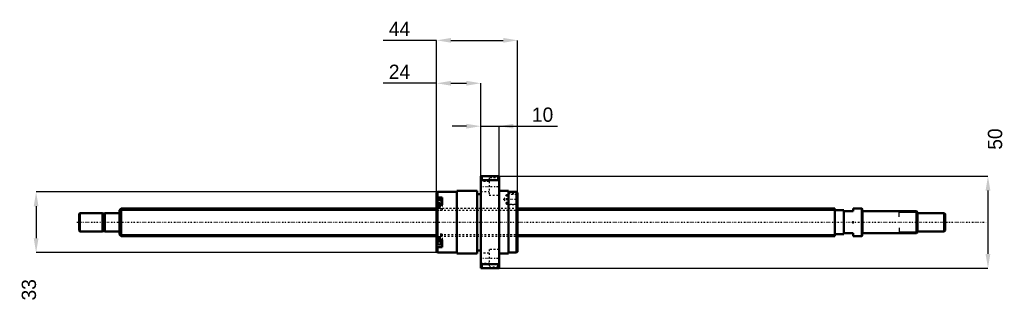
# Model space of a CAD drawing. Header units: millimetres. Extents: x -54 to 481, y -44 to 110.
import ezdxf

# ---------------------------------------------------------------- set-up
doc = ezdxf.new("R2010")
doc.units = ezdxf.units.MM
doc.linetypes.add('Center', pattern=[1.5, 0.45, -0.5, 0.05, -0.5])
doc.linetypes.add('Dashed', pattern=[2, 1, -1])
for name, color, linetype, lineweight in [('2d ConnectionPoints', 7, 'Continuous', 50), ('AM_0', 7, 'Continuous', 50), ('AM_4', 3, 'Continuous', 25), ('AM_5', 3, 'Continuous', 25), ('AM_7', 7, 'Center', 25), ('AM_9', 6, 'Dashed', 25)]:
    doc.layers.add(name, color=color, linetype=linetype, lineweight=lineweight)
doc.dimstyles.new('ISO-25', dxfattribs={"dimtxt": 2.5, "dimasz": 2.5, "dimexe": 1.25, "dimexo": 0.625, "dimtad": 1, "dimtxsty": 'Standard', "dimcen": 2.5, "dimadec": 0, "dimazin": 0, "dimtfac": 1, "dimtmove": 0, "dimatfit": 3, "dimfxl": 0, "dimarcsym": 0})

# ---------------------------------------------------------------- blocks, each defined once
blk = doc.blocks.new('1_BNK_1510_5_6G0_471LC5Y0_Nut_0_in_BNK1510_5_6G0_471LC5Y_216_50__4')
at = {"layer": 'AM_0'}
for p, q in [((206.5, 25), (196.5, 25)), ((196.5, 25), (196.5, -25)), ((196.5, 22.25), (197, 22.87)), ((197, 25), (197, 22.87)), ((197, 22.87), (206, 22.87)), ((206, 25), (206, 22.87)), ((206, 22.87), (206.5, 22.25)), ((206.5, 25), (206.5, -25)), ((173, 16.5), (172.5, 16)), ((183.5, 16.5), (173, 16.5)), ((173, 16.5), (173, 13.51)), ((183.5, 17), (183.5, -17)), ((194.5, 17), (183.5, 17)), ((194.5, 17), (194.5, -17)), ((211.5, 17), (206.5, 17)), ((211.5, 17), (211.5, -17)), ((216, 16.5), (211.5, 16.5)), ((216, 16.5), (216, -16.5)), ((216.5, 16), (216, 16.5)), ((172.5, 16), (172.5, -16)), ((172.5, 13.15), (173, 13.51)), ((175.5, 12.12), (172.78, 12.12)), ((175.5, 13.51), (173, 13.51)), ((175.5, 13.51), (175.5, 9.48)), ((196.5, 15.3), (194.5, 15.3)), ((216.5, 16), (216.5, -16)), ((173, 9.48), (172.5, 9.12)), ((175.5, 9.48), (173, 9.48)), ((173, 9.48), (173, -9.48)), ((172.5, -9.12), (173, -9.48)), ((175.5, -9.48), (173, -9.48)), ((175.5, -9.48), (175.5, -13.51)), ((173, -13.51), (172.5, -13.15)), ((172.5, -16), (173, -16.5)), ((172.78, -12.12), (175.5, -12.12)), ((175.5, -13.51), (173, -13.51)), ((173, -13.51), (173, -16.5)), ((194.5, -15.3), (196.5, -15.3)), ((216, -16.5), (216.5, -16)), ((173, -16.5), (183.5, -16.5)), ((183.5, -17), (194.5, -17)), ((206.5, -17), (211.5, -17)), ((211.5, -16.5), (216, -16.5)), ((197, -22.87), (196.5, -22.25)), ((196.5, -25), (206.5, -25)), ((197, -22.87), (197, -25)), ((206, -22.87), (197, -22.87)), ((206.5, -22.25), (206, -22.87)), ((206, -22.87), (206, -25))]:
    blk.add_line(p, q, dxfattribs=at)
for centre, start, end in [((172.78, 11.84), 90, 180), ((172.78, -11.84), 180, 270)]:
    blk.add_arc(centre, 0.275, start, end, dxfattribs=at)
at = {"layer": 'AM_4'}
for p, q in [((172.78, 12.12), (172.78, 9.31)), ((172.78, -9.31), (172.78, -12.12))]:
    blk.add_line(p, q, dxfattribs=at)
at = {"layer": 'AM_5', "linetype": 'Dashed'}
for p, q in [((210.8, 15.09), (211.5, 15.5)), ((216.5, 15.5), (211.5, 15.5)), ((211.5, 15.5), (211.5, 9.5)), ((210.8, 9.91), (211.5, 9.5)), ((216.5, 9.5), (211.5, 9.5))]:
    blk.add_line(p, q, dxfattribs=at)
at = {"layer": 'AM_7'}
for p, q in [((196, 19.49), (207, 19.49)), ((208.62, 12.5), (216.88, 12.5)), ((172.35, 9.37), (175.65, 9.37)), ((172.35, -9.37), (175.65, -9.37)), ((196, -19.49), (207, -19.49))]:
    blk.add_line(p, q, dxfattribs=at)
at = {"layer": 'AM_9'}
for p, q in [((201, 22.24), (196.5, 22.24)), ((201, 24.24), (201, 14.74)), ((206.5, 24.24), (201, 24.24)), ((196.5, 16.74), (201, 16.74)), ((175.5, 11.38), (172.5, 11.38)), ((174.35, 10.76), (172.5, 10.76)), ((174.35, 10.76), (174.35, 7.97)), ((201, 14.74), (206.5, 14.74)), ((210.5, 15.09), (209, 12.5)), ((209, 12.5), (210.5, 9.91)), ((210.5, 15.09), (210.5, 9.91)), ((216.09, 15.09), (210.5, 15.09)), ((216.5, 15.5), (216.09, 15.09)), ((216.09, 15.09), (216.09, 9.91)), ((174.35, 10.39), (172.5, 10.39)), ((174.35, 9.74), (172.5, 9.74)), ((174.35, 9), (172.5, 9)), ((174.35, 8.35), (172.5, 8.35)), ((174.35, 7.97), (172.5, 7.97)), ((216.5, 7.5), (172.5, 7.5)), ((175.5, 7.35), (172.5, 7.35)), ((172.5, 6.52), (175.5, 6.52)), ((172.78, 9.31), (172.78, 6.62)), ((172.78, 6.62), (175.5, 6.62)), ((175.5, 9.48), (175.5, 6.52)), ((210.5, 9.91), (216.09, 9.91)), ((216.09, 9.91), (216.5, 9.5)), ((175.5, -6.52), (172.5, -6.52)), ((175.5, -7.35), (172.5, -7.35)), ((172.5, -7.5), (216.5, -7.5)), ((174.35, -7.97), (172.5, -7.97)), ((174.35, -8.35), (172.5, -8.35)), ((174.35, -9), (172.5, -9)), ((174.35, -9.74), (172.5, -9.74)), ((174.35, -10.39), (172.5, -10.39)), ((172.78, -6.62), (172.78, -9.31)), ((175.5, -6.62), (172.78, -6.62)), ((174.35, -7.97), (174.35, -10.76)), ((175.5, -6.52), (175.5, -9.48)), ((174.35, -10.76), (172.5, -10.76)), ((175.5, -11.38), (172.5, -11.38)), ((201, -14.74), (201, -24.24)), ((206.5, -14.74), (201, -14.74)), ((201, -16.74), (196.5, -16.74)), ((196.5, -22.24), (201, -22.24)), ((201, -24.24), (206.5, -24.24))]:
    blk.add_line(p, q, dxfattribs=at)
for centre, start, end in [((172.78, 6.89), 180, 270), ((172.78, -6.89), 90, 180)]:
    blk.add_arc(centre, 0.275, start, end, dxfattribs=at)
blk = doc.blocks.new('2_BNK_1510_5_6G0_471LC5Y_Shaft_0_in_BNK1510_5_6G0_471LC5Y_216_50__4')
at = {"layer": 'AM_0'}
for p, q in [((0.92, 7.5), (0, 6.58)), ((0, 6.58), (0, -6.58)), ((172.5, 7.5), (0.92, 7.5)), ((0.92, 7.5), (0.92, -7.5)), ((389, 7.5), (216.5, 7.5)), ((389, 7.5), (389, -7.5)), ((394, 6.5), (389, 6.5)), ((394, 6.5), (394, -6.5)), ((394, 6), (399, 6)), ((403.8, 7.5), (399, 7.5)), ((399, 7.5), (399, 6)), ((403.8, 7.5), (403.8, -7.5)), ((404, 7.3), (403.8, 7.5)), ((404, 7.3), (404, -7.3)), ((433.5, 6), (404.2, 6)), ((434, 5.5), (433.5, 6)), ((433.5, 6), (433.5, -6)), ((434, 5.5), (434, -5.5)), ((-21.5, 5), (-22, 4.5)), ((-22, 4.5), (-22, -4.5)), ((-21.5, 5), (-21.5, -5)), ((-9.15, 5), (-21.5, 5)), ((-9.15, 5), (-9.15, -5)), ((-8, 4.8), (-9.15, 4.8)), ((-8, 5), (-8, -5)), ((-0.2, 5), (-8, 5)), ((448.5, 5), (434, 5)), ((448.5, 5), (448.5, -5)), ((449, 4.5), (448.5, 5)), ((449, 4.5), (449, -4.5)), ((-22, -4.5), (-21.5, -5)), ((-21.5, -5), (-9.15, -5)), ((-9.15, -4.8), (-8, -4.8)), ((-8, -5), (-0.2, -5)), ((434, -5), (448.5, -5)), ((448.5, -5), (449, -4.5)), ((0, -6.58), (0.92, -7.5)), ((0.92, -7.5), (172.5, -7.5)), ((216.5, -7.5), (389, -7.5)), ((389, -6.5), (394, -6.5)), ((399, -6), (394, -6)), ((399, -6), (399, -7.5)), ((399, -7.5), (403.8, -7.5)), ((403.8, -7.5), (404, -7.3)), ((404.2, -6), (433.5, -6)), ((433.5, -6), (434, -5.5))]:
    blk.add_line(p, q, dxfattribs=at)
for centre, start, end in [((404.2, 6.2), 180, 270), ((-0.2, 5.2), 270, 0), ((-0.2, -5.2), 360, 90), ((404.2, -6.2), 90, 180)]:
    blk.add_arc(centre, 0.2, start, end, dxfattribs=at)
at = {"layer": 'AM_4'}
for p, q in [((404.2, 6), (404.2, -6)), ((-0.2, 5), (-0.2, -5))]:
    blk.add_line(p, q, dxfattribs=at)
at = {"layer": 'AM_5'}
for p, q in [((0, 6.58), (172.5, 6.58)), ((216.5, 6.58), (389, 6.58)), ((389, 3.75), (389, 6.58)), ((434, 5.3865), (424, 5.3865)), ((424, 3), (424, 5.3865)), ((389, -3.75), (389, -6.58)), ((424, -3), (424, -5.3865)), ((0, -6.58), (172.5, -6.58)), ((216.5, -6.58), (389, -6.58)), ((434, -5.3865), (424, -5.3865))]:
    blk.add_line(p, q, dxfattribs=at)
at = {"layer": 'AM_5', "linetype": 'Dashed'}
for p, q in [((172.5, 6.58), (216.5, 6.58)), ((172.5, -6.58), (216.5, -6.58))]:
    blk.add_line(p, q, dxfattribs=at)
at = {"layer": 'AM_7'}
blk.add_line((-23.1, 0), (471.45, 0), dxfattribs=at)
at = {"layer": 'AM_9'}
for p, q in [((216.5, 7.5), (172.5, 7.5)), ((172.5, -7.5), (216.5, -7.5))]:
    blk.add_line(p, q, dxfattribs=at)
blk = doc.blocks.new('*D3')
at = {"layer": 'AM_5', "color": 0, "lineweight": -2}
for p, q in [((172.5, 75.57), (143.45, 75.57)), ((172.5, 16), (172.5, 75.57)), ((180.28, 75.57), (188.72, 75.57)), ((196.5, 25), (196.5, 75.57))]:
    blk.add_line(p, q, dxfattribs=at)
at = {"layer": 'AM_5', "color": 0}
for points in [[(180.28, 76.87), (180.28, 74.27), (172.5, 75.57)], [(188.72, 74.27), (188.72, 76.87), (196.5, 75.57)]]:
    blk.add_solid(points, dxfattribs=at)
at = {"layer": 'Defpoints', "color": 0}
for p in [(196.5, 75.57), (196.5, 25), (172.5, 16)]:
    blk.add_point(p, dxfattribs=at)
at = {"layer": 'AM_5', "color": 0, "insert": (152.27, 81.79), "char_height": 7.78, "attachment_point": 5}
blk.add_mtext('24', dxfattribs=at)
blk = doc.blocks.new('*D4')
at = {"layer": 'AM_5', "color": 0, "lineweight": -2}
for p, q in [((173, 16.5), (-45.34, 16.5)), ((-45.34, 8.72), (-45.34, -8.72)), ((173, -16.5), (-45.34, -16.5))]:
    blk.add_line(p, q, dxfattribs=at)
at = {"layer": 'AM_5', "color": 0}
for points in [[(-44.04, 8.72), (-46.64, 8.72), (-45.34, 16.5)], [(-46.64, -8.72), (-44.04, -8.72), (-45.34, -16.5)]]:
    blk.add_solid(points, dxfattribs=at)
at = {"layer": 'Defpoints', "color": 0}
for p in [(173, 16.5), (-45.34, -16.5), (173, -16.5)]:
    blk.add_point(p, dxfattribs=at)
at = {"layer": 'AM_5', "color": 0, "insert": (-49.23, -36.73), "char_height": 7.78, "attachment_point": 5, "rotation": 90}
blk.add_mtext('33', dxfattribs=at)
blk = doc.blocks.new('*D5')
at = {"layer": 'AM_5', "color": 0, "lineweight": -2}
for p, q in [((188.72, 52.23), (180.94, 52.23)), ((196.5, 25), (196.5, 52.23)), ((196.5, 52.23), (206.5, 52.23)), ((206.5, 25), (206.5, 52.23)), ((206.5, 52.23), (238.21, 52.23)), ((214.28, 52.23), (222.06, 52.23))]:
    blk.add_line(p, q, dxfattribs=at)
at = {"layer": 'AM_5', "color": 0}
for points in [[(188.72, 50.93), (188.72, 53.53), (196.5, 52.23)], [(214.28, 53.53), (214.28, 50.93), (206.5, 52.23)]]:
    blk.add_solid(points, dxfattribs=at)
at = {"layer": 'Defpoints', "color": 0}
for p in [(206.5, 52.23), (196.5, 25), (206.5, 25)]:
    blk.add_point(p, dxfattribs=at)
at = {"layer": 'AM_5', "color": 0, "insert": (230.14, 58.45), "char_height": 7.78, "attachment_point": 5}
blk.add_mtext('10', dxfattribs=at)
blk = doc.blocks.new('*D6')
at = {"layer": 'AM_5', "color": 0, "lineweight": -2}
for p, q in [((172.5, 98.91), (143.45, 98.91)), ((172.5, 16), (172.5, 98.91)), ((180.28, 98.91), (208.72, 98.91)), ((216.5, 16), (216.5, 98.91))]:
    blk.add_line(p, q, dxfattribs=at)
at = {"layer": 'AM_5', "color": 0}
for points in [[(180.28, 100.21), (180.28, 97.61), (172.5, 98.91)], [(208.72, 97.61), (208.72, 100.21), (216.5, 98.91)]]:
    blk.add_solid(points, dxfattribs=at)
at = {"layer": 'Defpoints', "color": 0}
for p in [(216.5, 98.91), (172.5, 16), (216.5, 16)]:
    blk.add_point(p, dxfattribs=at)
at = {"layer": 'AM_5', "color": 0, "insert": (152.27, 105.13), "char_height": 7.78, "attachment_point": 5}
blk.add_mtext('44', dxfattribs=at)
blk = doc.blocks.new('*D7')
at = {"layer": 'AM_5', "color": 0, "lineweight": -2}
for p, q in [((206.5, 25), (472.34, 25)), ((472.34, 17.22), (472.34, -17.22)), ((206.5, -25), (472.34, -25))]:
    blk.add_line(p, q, dxfattribs=at)
at = {"layer": 'AM_5', "color": 0}
for points in [[(473.64, 17.22), (471.04, 17.22), (472.34, 25)], [(471.04, -17.22), (473.64, -17.22), (472.34, -25)]]:
    blk.add_solid(points, dxfattribs=at)
at = {"layer": 'Defpoints', "color": 0}
for p in [(206.5, 25), (206.5, -25), (472.34, -25)]:
    blk.add_point(p, dxfattribs=at)
at = {"layer": 'AM_5', "color": 0, "insert": (476.23, 45.23), "char_height": 7.78, "attachment_point": 5, "rotation": 90}
blk.add_mtext('50', dxfattribs=at)

msp = doc.modelspace()

# ---------------------------------------------------------------- linework, layer by layer
at = {"layer": '2d ConnectionPoints'}
for p in [(0, 0), (399, 0)]:
    msp.add_point(p, dxfattribs=at)

# ---------------------------------------------------------------- block references
for name in ['1_BNK_1510_5_6G0_471LC5Y0_Nut_0_in_BNK1510_5_6G0_471LC5Y_216_50__4', '2_BNK_1510_5_6G0_471LC5Y_Shaft_0_in_BNK1510_5_6G0_471LC5Y_216_50__4']:
    msp.add_blockref(name, (0, 0))

# ---------------------------------------------------------------- dimensions: what is measured, and where the dimension line sits
at = {"layer": 'AM_5'}
for base, p1, p2, text, picture, middle in [((216.5, 98.91), (172.5, 16), (216.5, 16), '44', '*D6', (152.272, 98.91)), ((196.5, 75.57), (172.5, 16), (196.5, 25), '24', '*D3', (152.272, 75.57)), ((206.5, 52.23), (196.5, 25), (206.5, 25), '10', '*D5', (230.136, 52.23))]:
    dim = msp.add_linear_dim(base=base, p1=p1, p2=p2, text=text, dimstyle='ISO-25', override={"dimtxt": 7.78, "dimasz": 7.78, "dimexe": 0, "dimexo": 0, "dimgap": 2.334}, dxfattribs=at)
    dim.commit()
    dim.dimension.update_dxf_attribs({"geometry": picture, "text_midpoint": middle, "dimtype": 160})
for base, p1, p2, text, picture, middle in [((472.34, -25), (206.5, 25), (206.5, -25), '50', '*D7', (476.23, 45.228)), ((-45.34, -16.5), (173, 16.5), (173, -16.5), '33', '*D4', (-49.23, -36.728))]:
    dim = msp.add_linear_dim(base=base, p1=p1, p2=p2, angle=90, text=text, dimstyle='ISO-25', override={"dimtxt": 7.78, "dimasz": 7.78, "dimexe": 0, "dimexo": 0, "dimgap": 2.334}, dxfattribs=at)
    dim.commit()
    dim.dimension.update_dxf_attribs({"geometry": picture, "text_midpoint": middle, "dimtype": 160, "text_rotation": 90})

doc.saveas('drawing.dxf')
